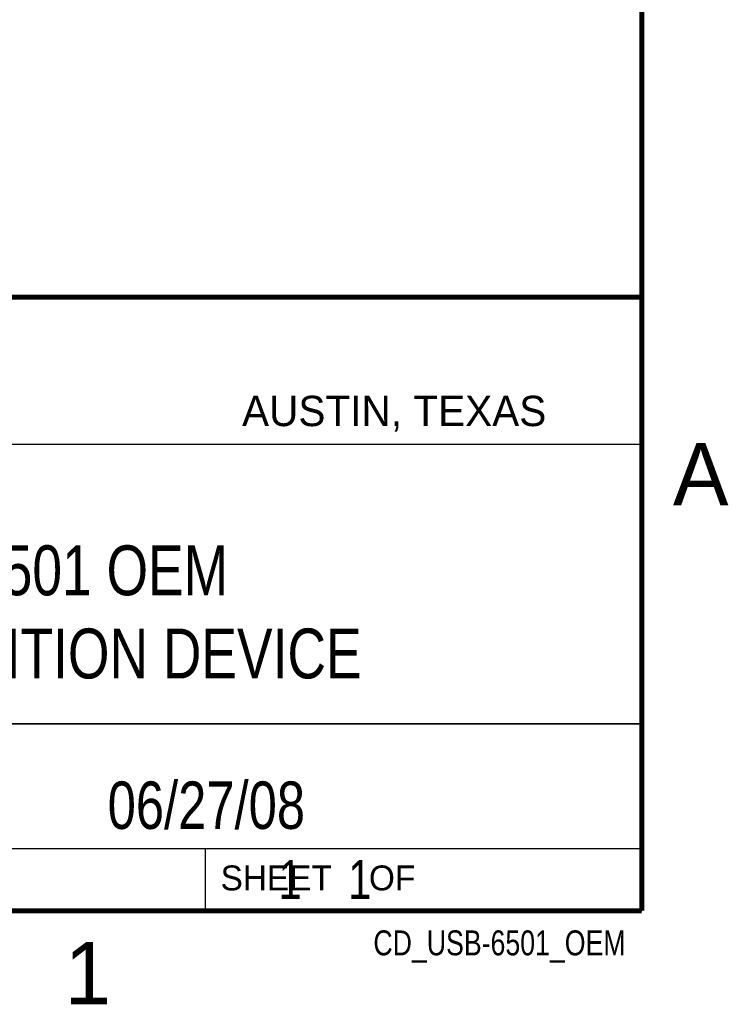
# Model space of a CAD drawing. Header units: inches. Extents: x 0 to 22, y 0 to 17.
# Tile 7 of 8: x 19 to 21.8, y 0.1 to 4.1. Entities that reach past the tile are written whole.
import ezdxf
from ezdxf.enums import TextEntityAlignment as Align

# ---------------------------------------------------------------- set-up
doc = ezdxf.new("R2010")
doc.units = ezdxf.units.IN
doc.header["$LTSCALE"] = 1.21
doc.header["$MEASUREMENT"] = 0
doc.layers.get('0').update_dxf_attribs({"linetype": 'CONTINUOUS'})
doc.styles.get("Standard").update_dxf_attribs({"font": 'txt', "width": 0.8})

msp = doc.modelspace()

# ---------------------------------------------------------------- linework, layer by layer
at = {"color": 2, "linetype": 'CONTINUOUS'}
for p, q in [((16.3737, 2.9596), (21.5037, 2.9596)), ((16.375, 2.96), (21.5, 2.96)), ((21.5037, 2.9596), (21.5037, 1.2496)), ((16.7288, 2.37), (21.5, 2.37)), ((16.3737, 1.2496), (21.5037, 1.2496)), ((18.01, 1.25), (21.5, 1.25)), ((21.5, 1.25), (21.5, 0.75)), ((16.375, 0.75), (21.5, 0.75)), ((18.01, 0.75), (21.5, 0.75)), ((19.75, 0.75), (21.5, 0.75)), ((19.75, 0.75), (19.75, 0.5)), ((21.5, 0.75), (21.5, 0.5)), ((19.75, 0.5), (21.5, 0.5)), ((20.4977, 0.4994), (21.4977, 0.4994)), ((20.4977, 0.4994), (20.4977, 0.4989)), ((20.4977, 0.4989), (21.4977, 0.4989)), ((21.4977, 0.4994), (21.4977, 0.4989))]:
    msp.add_line(p, q, dxfattribs=at)
at = {"color": 7, "linetype": 'CONTINUOUS', "const_width": 0.02}
for points in [[(21.5, 0.5), (21.5, 16.5)], [(13.6, 2.9595), (21.5, 2.96)], [(0.5, 0.5), (21.5, 0.5)]]:
    msp.add_lwpolyline(points, dxfattribs=at)

# ---------------------------------------------------------------- texts
at = {"color": 2, "linetype": 'CONTINUOUS'}
for s, height, p in [('AUSTIN, TEXAS', 0.121576, (19.898, 2.4426)), ('A', 0.25, (21.625, 2.125)), ('SHEET    OF', 0.1, (19.8121, 0.5815)), ('1', 0.25, (19.1875, 0.125))]:
    msp.add_text(s, height=height, dxfattribs=at).set_placement(p)
at = {"color": 2, "linetype": 'CONTINUOUS', "width": 0.8}
msp.add_text('CD_USB-6501_OEM', height=0.1, dxfattribs=at).set_placement((21.4352, 0.3213), align=Align.RIGHT)
at = {"color": 7, "linetype": 'CONTINUOUS'}
for s, insert, char_height, width, attachment_point in [('NI USB-6501 OEM\\PDATA ACQUISITION DEVICE', (18.9387, 1.9646), 0.2, 3.68, 2), ('06/27/08 ', (19.755, 1.0181), 0.19, 1.368, 2), ('     1    1', (19.8125, 0.7031), 0.15625, 1.375, 1)]:
    msp.add_mtext(s, dxfattribs=dict(at, insert=insert, char_height=char_height, width=width, attachment_point=attachment_point))

doc.saveas('drawing.dxf')
